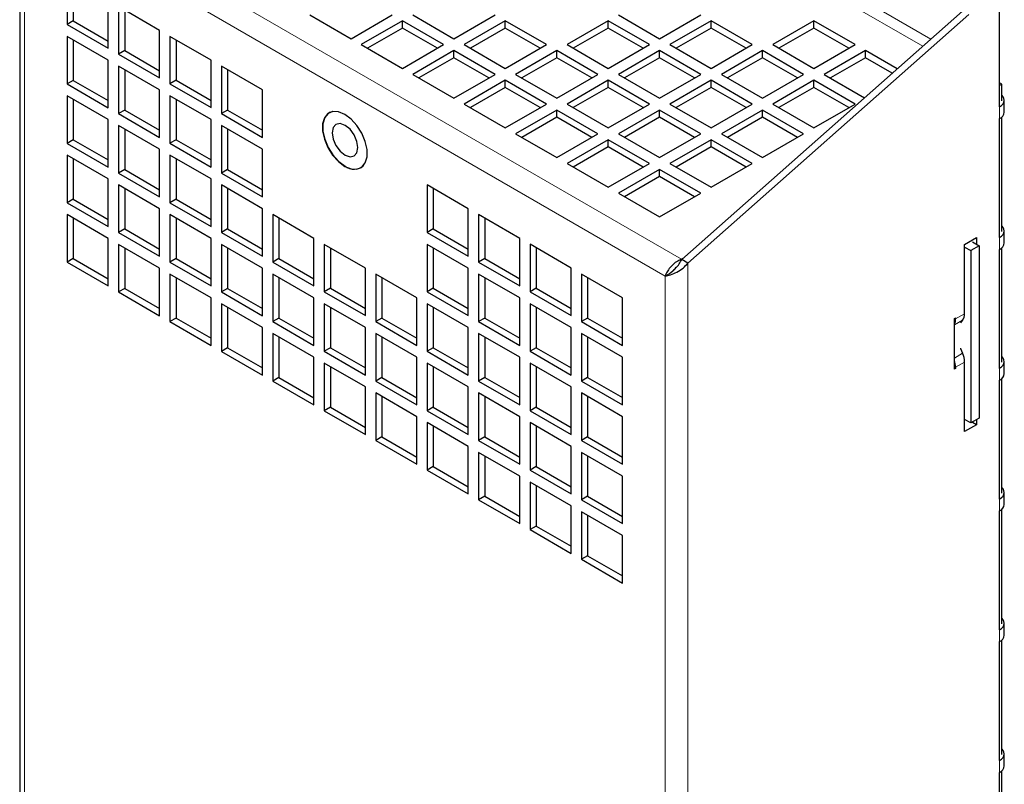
# Model space of a CAD drawing. Header units: millimetres. Extents: x 5 to 418, y 2 to 292.
# Tile 8 of 11: x 266 to 320, y 154 to 196. Entities that reach past the tile are written whole.
import ezdxf

# ---------------------------------------------------------------- set-up
doc = ezdxf.new("R2010")
doc.units = ezdxf.units.MM

msp = doc.modelspace()

# ---------------------------------------------------------------- linework, layer by layer
at = {"color": 7, "linetype": 'Continuous', "lineweight": 18}
for p, q in [((302.0846, 183.282), (266.305, 203.9371)), ((301.1936, 182.3593), (265.9514, 202.7042)), ((265.9514, 202.7042), (265.9514, 107.4629)), ((315.7983, 195.3836), (310.4426, 198.4754)), ((310.1597, 197.9855), (315.3513, 194.9885)), ((319.5786, 191.6664), (319.5643, 191.6747)), ((319.5786, 191.0131), (319.5786, 191.6664)), ((319.5786, 184.4808), (319.5643, 184.4891)), ((319.5786, 183.8276), (319.5786, 184.4808)), ((302.4381, 86.3994), (302.4381, 183.0779)), ((301.1936, 87.118), (301.1936, 182.3593)), ((317.0894, 179.678), (317.5395, 179.9378)), ((317.1601, 180.0024), (317.6551, 180.2882)), ((317.0894, 177.8579), (317.5395, 178.1177)), ((317.1601, 177.3482), (317.6551, 177.6339)), ((319.5786, 177.2953), (319.5643, 177.3035)), ((319.5786, 176.642), (319.5786, 177.2953)), ((319.5786, 170.1097), (319.5643, 170.118)), ((319.5786, 169.4565), (319.5786, 170.1097)), ((319.5786, 162.9241), (319.5643, 162.9324)), ((319.5786, 162.2709), (319.5786, 162.9241)), ((319.5786, 155.7386), (319.5643, 155.7469)), ((319.5786, 155.0853), (319.5786, 155.7386))]:
    msp.add_line(p, q, dxfattribs=at)
at = {"color": 7, "linetype": 'Continuous', "lineweight": 25}
for p, q in [((265.6937, 203.4226), (265.6937, 107.4627)), ((268.299, 198.8013), (268.299, 196.1884)), ((268.6384, 198.6054), (268.6384, 196.3844)), ((270.5618, 194.8822), (270.5618, 197.4951)), ((273.3902, 195.8623), (271.1275, 197.1685)), ((271.1275, 197.1685), (271.1275, 194.5556)), ((271.4669, 196.9726), (271.4669, 194.7515)), ((281.6492, 196.7119), (283.9119, 195.4056)), ((283.9119, 195.4056), (286.1747, 196.7119)), ((287.3061, 196.7119), (289.5688, 195.4056)), ((289.5688, 195.4056), (291.8315, 196.7119)), ((298.6198, 196.7119), (300.8825, 195.4056)), ((300.8825, 195.4056), (303.1452, 196.7119)), ((302.0987, 183.2738), (317.5419, 196.9249)), ((302.4381, 183.0779), (317.8814, 196.729)), ((319.5643, 191.6581), (319.5643, 197.0473)), ((268.6384, 196.3844), (268.299, 196.1884)), ((268.299, 196.1884), (270.5618, 194.8822)), ((268.6384, 196.3844), (270.5618, 195.274)), ((286.7404, 196.3853), (284.4776, 195.0791)), ((289.0031, 195.0791), (286.7404, 196.3853)), ((286.7404, 195.9934), (286.7404, 196.3853)), ((292.3972, 196.3853), (290.1345, 195.0791)), ((294.66, 195.0791), (292.3972, 196.3853)), ((292.3972, 195.9934), (292.3972, 196.3853)), ((298.0541, 196.3853), (295.7913, 195.0791)), ((300.3168, 195.0791), (298.0541, 196.3853)), ((298.0541, 195.9934), (298.0541, 196.3853)), ((303.7109, 196.3853), (301.4482, 195.0791)), ((305.9737, 195.0791), (303.7109, 196.3853)), ((303.7109, 195.9934), (303.7109, 196.3853)), ((309.3678, 196.3853), (307.105, 195.0791)), ((311.6305, 195.0791), (309.3678, 196.3853)), ((309.3678, 195.9934), (309.3678, 196.3853)), ((270.5618, 194.2289), (268.299, 195.5352)), ((268.299, 195.5352), (268.299, 192.9223)), ((273.3902, 193.2493), (273.3902, 195.8623)), ((276.2186, 194.2295), (273.9559, 195.5357)), ((273.9559, 195.5357), (273.9559, 192.9228)), ((286.7404, 195.9934), (284.8171, 194.8831)), ((288.6636, 194.8831), (286.7404, 195.9934)), ((292.3972, 195.9934), (290.4739, 194.8831)), ((294.3205, 194.8831), (292.3972, 195.9934)), ((298.0541, 195.9934), (296.1308, 194.8831)), ((299.9774, 194.8831), (298.0541, 195.9934)), ((303.7109, 195.9934), (301.7877, 194.8831)), ((305.6342, 194.8831), (303.7109, 195.9934)), ((309.3678, 195.9934), (307.4445, 194.8831)), ((311.2911, 194.8831), (309.3678, 195.9934)), ((268.6384, 195.3392), (268.6384, 193.1182)), ((274.2953, 195.3398), (274.2953, 193.1187)), ((284.4776, 195.0791), (286.7404, 193.7728)), ((286.7404, 193.7728), (289.0031, 195.0791)), ((290.1345, 195.0791), (292.3972, 193.7728)), ((292.3972, 193.7728), (294.66, 195.0791)), ((295.7913, 195.0791), (298.0541, 193.7728)), ((298.0541, 193.7728), (300.3168, 195.0791)), ((301.4482, 195.0791), (303.7109, 193.7728)), ((303.7109, 193.7728), (305.9737, 195.0791)), ((307.105, 195.0791), (309.3678, 193.7728)), ((309.3678, 193.7728), (311.6305, 195.0791)), ((271.4669, 194.7515), (271.1275, 194.5556)), ((271.1275, 194.5556), (273.3902, 193.2493)), ((271.4669, 194.7515), (273.3902, 193.6412)), ((289.5688, 194.7525), (287.3061, 193.4462)), ((291.8315, 193.4462), (289.5688, 194.7525)), ((289.5688, 194.3605), (289.5688, 194.7525)), ((295.2257, 194.7525), (292.9629, 193.4462)), ((297.4884, 193.4462), (295.2257, 194.7525)), ((295.2257, 194.3605), (295.2257, 194.7525)), ((300.8825, 194.7525), (298.6198, 193.4462)), ((303.1452, 193.4462), (300.8825, 194.7525)), ((300.8825, 194.3605), (300.8825, 194.7525)), ((306.5394, 194.7525), (304.2766, 193.4462)), ((308.8021, 193.4462), (306.5394, 194.7525)), ((306.5394, 194.3605), (306.5394, 194.7525)), ((312.1962, 194.7525), (309.9335, 193.4462)), ((313.9433, 193.7439), (312.1962, 194.7525)), ((312.1962, 194.3605), (312.1962, 194.7525)), ((270.5618, 191.616), (270.5618, 194.2289)), ((273.3902, 192.5961), (271.1275, 193.9024)), ((271.1275, 193.9024), (271.1275, 191.2894)), ((276.2186, 191.6165), (276.2186, 194.2295)), ((279.047, 192.5966), (276.7843, 193.9029)), ((276.7843, 193.9029), (276.7843, 191.29)), ((289.5688, 194.3605), (287.6455, 193.2503)), ((291.4921, 193.2503), (289.5688, 194.3605)), ((295.2257, 194.3605), (293.3024, 193.2503)), ((297.1489, 193.2503), (295.2257, 194.3605)), ((300.8825, 194.3605), (298.9592, 193.2503)), ((302.8058, 193.2503), (300.8825, 194.3605)), ((306.5394, 194.3605), (304.6161, 193.2503)), ((308.4626, 193.2503), (306.5394, 194.3605)), ((312.1962, 194.3605), (310.2729, 193.2503)), ((313.6751, 193.5068), (312.1962, 194.3605)), ((271.4669, 193.7064), (271.4669, 191.4854)), ((277.1237, 193.707), (277.1237, 191.4859)), ((287.3061, 193.4462), (289.5688, 192.14)), ((289.5688, 192.14), (291.8315, 193.4462)), ((292.9629, 193.4462), (295.2257, 192.14)), ((295.2257, 192.14), (297.4884, 193.4462)), ((298.6198, 193.4462), (300.8825, 192.14)), ((300.8825, 192.14), (303.1452, 193.4462)), ((304.2766, 193.4462), (306.5394, 192.14)), ((306.5394, 192.14), (308.8021, 193.4462)), ((309.9335, 193.4462), (312.1555, 192.1635)), ((268.6384, 193.1182), (268.299, 192.9223)), ((268.299, 192.9223), (270.5618, 191.616)), ((268.6384, 193.1182), (270.5618, 192.0079)), ((274.2953, 193.1187), (273.9559, 192.9228)), ((273.9559, 192.9228), (276.2186, 191.6165)), ((274.2953, 193.1187), (276.2186, 192.0084)), ((292.3972, 193.1197), (290.1345, 191.8134)), ((294.66, 191.8134), (292.3972, 193.1197)), ((292.3972, 192.7277), (292.3972, 193.1197)), ((298.0541, 193.1197), (295.7913, 191.8134)), ((300.3168, 191.8134), (298.0541, 193.1197)), ((298.0541, 192.7277), (298.0541, 193.1197)), ((303.7109, 193.1197), (301.4482, 191.8134)), ((305.9737, 191.8134), (303.7109, 193.1197)), ((303.7109, 192.7277), (303.7109, 193.1197)), ((309.3678, 193.1197), (307.105, 191.8134)), ((311.6305, 191.8134), (309.3678, 193.1197)), ((309.3678, 192.7277), (309.3678, 193.1197)), ((319.6917, 192.9075), (319.5643, 192.9811)), ((319.6917, 192.9075), (319.5643, 192.8339)), ((319.6917, 191.9929), (319.6917, 192.9075)), ((270.5618, 190.9628), (268.299, 192.269)), ((268.299, 192.269), (268.299, 189.6561)), ((273.3902, 189.9832), (273.3902, 192.5961)), ((276.2186, 190.9633), (273.9559, 192.2695)), ((273.9559, 192.2695), (273.9559, 189.6566)), ((279.047, 189.9837), (279.047, 192.5966)), ((292.3972, 192.7277), (290.4739, 191.6175)), ((294.3205, 191.6175), (292.3972, 192.7277)), ((298.0541, 192.7277), (296.1308, 191.6175)), ((299.9774, 191.6175), (298.0541, 192.7277)), ((303.7109, 192.7277), (301.7877, 191.6175)), ((305.6342, 191.6175), (303.7109, 192.7277)), ((309.3678, 192.7277), (307.4445, 191.6175)), ((311.2911, 191.6175), (309.3678, 192.7277)), ((268.6384, 192.0731), (268.6384, 189.852)), ((274.2953, 192.0736), (274.2953, 189.8526)), ((290.1345, 191.8134), (292.3972, 190.5072)), ((292.3972, 190.5072), (294.66, 191.8134)), ((295.7913, 191.8134), (298.0541, 190.5072)), ((298.0541, 190.5072), (300.3168, 191.8134)), ((301.4482, 191.8134), (303.7109, 190.5072)), ((303.7109, 190.5072), (305.9737, 191.8134)), ((307.105, 191.8134), (309.3678, 190.5072)), ((309.3678, 190.5072), (311.6305, 191.8134)), ((319.5786, 191.6664), (319.5643, 191.6581)), ((319.8364, 191.3724), (319.8364, 192.0256)), ((271.4669, 191.4854), (271.1275, 191.2894)), ((271.1275, 191.2894), (273.3902, 189.9832)), ((271.4669, 191.4854), (273.3902, 190.3751)), ((277.1237, 191.4859), (276.7843, 191.29)), ((276.7843, 191.29), (279.047, 189.9837)), ((277.1237, 191.4859), (279.047, 190.3756)), ((282.773, 191.373), (282.7147, 191.3394)), ((295.2257, 191.4869), (292.9629, 190.1806)), ((297.4884, 190.1806), (295.2257, 191.4869)), ((295.2257, 191.0949), (295.2257, 191.4869)), ((300.8825, 191.4869), (298.6198, 190.1806)), ((303.1452, 190.1806), (300.8825, 191.4869)), ((300.8825, 191.0949), (300.8825, 191.4869)), ((306.5394, 191.4869), (304.2766, 190.1806)), ((308.8021, 190.1806), (306.5394, 191.4869)), ((306.5394, 191.0949), (306.5394, 191.4869)), ((270.5618, 188.3498), (270.5618, 190.9628)), ((273.3902, 189.3299), (271.1275, 190.6362)), ((271.1275, 190.6362), (271.1275, 188.0233)), ((276.2186, 188.3504), (276.2186, 190.9633)), ((279.047, 189.3305), (276.7843, 190.6367)), ((276.7843, 190.6367), (276.7843, 188.0238)), ((295.2257, 191.0949), (293.3024, 189.9846)), ((297.1489, 189.9846), (295.2257, 191.0949)), ((300.8825, 191.0949), (298.9592, 189.9846)), ((302.8058, 189.9846), (300.8825, 191.0949)), ((306.5394, 191.0949), (304.6161, 189.9846)), ((308.4626, 189.9846), (306.5394, 191.0949)), ((319.5643, 191.0049), (319.5786, 191.0131)), ((319.5643, 184.4725), (319.5643, 191.0049)), ((319.6917, 184.8074), (319.6917, 191.0933)), ((271.4669, 190.4403), (271.4669, 188.2192)), ((277.1237, 190.4408), (277.1237, 188.2197)), ((292.9629, 190.1806), (295.2257, 188.8744)), ((295.2257, 188.8744), (297.4884, 190.1806)), ((298.6198, 190.1806), (300.8825, 188.8744)), ((300.8825, 188.8744), (303.1452, 190.1806)), ((304.2766, 190.1806), (306.5394, 188.8744)), ((306.5394, 188.8744), (308.8021, 190.1806)), ((268.6384, 189.852), (268.299, 189.6561)), ((268.299, 189.6561), (270.5618, 188.3498)), ((268.6384, 189.852), (270.5618, 188.7417)), ((274.2953, 189.8526), (273.9559, 189.6566)), ((273.9559, 189.6566), (276.2186, 188.3504)), ((274.2953, 189.8526), (276.2186, 188.7422)), ((298.0541, 189.854), (295.7913, 188.5478)), ((300.3168, 188.5478), (298.0541, 189.854)), ((298.0541, 189.4621), (298.0541, 189.854)), ((303.7109, 189.854), (301.4482, 188.5478)), ((305.9737, 188.5478), (303.7109, 189.854)), ((303.7109, 189.4621), (303.7109, 189.854)), ((270.5618, 187.6966), (268.299, 189.0029)), ((268.299, 189.0029), (268.299, 186.3899)), ((273.3902, 186.717), (273.3902, 189.3299)), ((276.2186, 187.6971), (273.9559, 189.0034)), ((273.9559, 189.0034), (273.9559, 186.3905)), ((279.047, 186.7175), (279.047, 189.3305)), ((298.0541, 189.4621), (296.1308, 188.3518)), ((299.9774, 188.3518), (298.0541, 189.4621)), ((303.7109, 189.4621), (301.7877, 188.3518)), ((305.6342, 188.3518), (303.7109, 189.4621)), ((268.6384, 188.8069), (268.6384, 186.5859)), ((274.2953, 188.8074), (274.2953, 186.5864)), ((295.7913, 188.5478), (298.0541, 187.2415)), ((298.0541, 187.2415), (300.3168, 188.5478)), ((301.4482, 188.5478), (303.7109, 187.2415)), ((303.7109, 187.2415), (305.9737, 188.5478)), ((271.4669, 188.2192), (271.1275, 188.0233)), ((271.1275, 188.0233), (273.3902, 186.717)), ((271.4669, 188.2192), (273.3902, 187.1089)), ((277.1237, 188.2197), (276.7843, 188.0238)), ((276.7843, 188.0238), (279.047, 186.7175)), ((277.1237, 188.2197), (279.047, 187.1094)), ((284.4586, 188.3186), (284.5169, 188.3522)), ((300.8825, 188.2212), (298.6198, 186.915)), ((303.1452, 186.915), (300.8825, 188.2212)), ((300.8825, 187.8293), (300.8825, 188.2212)), ((270.5618, 185.0837), (270.5618, 187.6966)), ((273.3902, 186.0638), (271.1275, 187.37)), ((271.1275, 187.37), (271.1275, 184.7571)), ((276.2186, 185.0842), (276.2186, 187.6971)), ((279.047, 186.0643), (276.7843, 187.3706)), ((276.7843, 187.3706), (276.7843, 184.7576)), ((290.3608, 186.0654), (288.098, 187.3716)), ((288.098, 187.3716), (288.098, 184.7587)), ((300.8825, 187.8293), (298.9592, 186.719)), ((302.8058, 186.719), (300.8825, 187.8293)), ((271.4669, 187.1741), (271.4669, 184.953)), ((277.1237, 187.1746), (277.1237, 184.9536)), ((288.4374, 187.1757), (288.4374, 184.9546)), ((298.6198, 186.915), (300.8825, 185.6087)), ((300.8825, 185.6087), (303.1452, 186.915)), ((268.6384, 186.5859), (268.299, 186.3899)), ((268.299, 186.3899), (270.5618, 185.0837)), ((268.6384, 186.5859), (270.5618, 185.4755)), ((274.2953, 186.5864), (273.9559, 186.3905)), ((273.9559, 186.3905), (276.2186, 185.0842)), ((274.2953, 186.5864), (276.2186, 185.4761)), ((270.5618, 184.4304), (268.299, 185.7367)), ((268.299, 185.7367), (268.299, 183.1238)), ((273.3902, 183.4509), (273.3902, 186.0638)), ((276.2186, 184.431), (273.9559, 185.7372)), ((273.9559, 185.7372), (273.9559, 183.1243)), ((279.047, 183.4514), (279.047, 186.0643)), ((281.8755, 184.4315), (279.6127, 185.7378)), ((279.6127, 185.7378), (279.6127, 183.1248)), ((290.3608, 183.4524), (290.3608, 186.0654)), ((293.1892, 184.4326), (290.9264, 185.7388)), ((290.9264, 185.7388), (290.9264, 183.1259)), ((268.6384, 185.5408), (268.6384, 183.3197)), ((274.2953, 185.5413), (274.2953, 183.3202)), ((279.9521, 185.5418), (279.9521, 183.3208)), ((291.2659, 185.5429), (291.2659, 183.3218)), ((271.4669, 184.953), (271.1275, 184.7571)), ((271.1275, 184.7571), (273.3902, 183.4509)), ((271.4669, 184.953), (273.3902, 183.8427)), ((277.1237, 184.9536), (276.7843, 184.7576)), ((276.7843, 184.7576), (279.047, 183.4514)), ((277.1237, 184.9536), (279.047, 183.8433)), ((288.4374, 184.9546), (288.098, 184.7587)), ((288.098, 184.7587), (290.3608, 183.4524)), ((288.4374, 184.9546), (290.3608, 183.8443)), ((319.8364, 184.1868), (319.8364, 184.84)), ((270.5618, 181.8175), (270.5618, 184.4304)), ((273.3902, 182.7976), (271.1275, 184.1039)), ((271.1275, 184.1039), (271.1275, 181.4909)), ((276.2186, 181.818), (276.2186, 184.431)), ((279.047, 182.7982), (276.7843, 184.1044)), ((276.7843, 184.1044), (276.7843, 181.4915)), ((281.8755, 181.8186), (281.8755, 184.4315)), ((284.7039, 182.7987), (282.4412, 184.1049)), ((282.4412, 184.1049), (282.4412, 181.492)), ((290.3608, 182.7992), (288.098, 184.1055)), ((288.098, 184.1055), (288.098, 181.4925)), ((293.1892, 181.8196), (293.1892, 184.4326)), ((296.0176, 182.7997), (293.7549, 184.106)), ((293.7549, 184.106), (293.7549, 181.4931)), ((317.6551, 184.1053), (318.3056, 184.4808)), ((317.6551, 180.2882), (317.6551, 184.1053)), ((318.0793, 184.2358), (318.447, 184.0236)), ((318.3056, 184.4808), (318.3056, 184.1052)), ((319.5786, 184.4808), (319.5643, 184.4725)), ((271.4669, 183.9079), (271.4669, 181.6869)), ((277.1237, 183.9085), (277.1237, 181.6874)), ((282.7806, 183.909), (282.7806, 181.6879)), ((288.4374, 183.9095), (288.4374, 181.6885)), ((294.0943, 183.9101), (294.0943, 181.689)), ((317.6551, 183.9583), (317.9945, 183.7623)), ((318.447, 184.0236), (317.9945, 183.7623)), ((317.9945, 183.7623), (317.9945, 174.2904)), ((318.447, 184.0236), (318.447, 174.5517)), ((319.5643, 183.8193), (319.5786, 183.8276)), ((319.5643, 177.287), (319.5643, 183.8193)), ((319.6917, 177.6218), (319.6917, 183.9078)), ((268.6384, 183.3197), (268.299, 183.1238)), ((268.299, 183.1238), (270.5618, 181.8175)), ((268.6384, 183.3197), (270.5618, 182.2094)), ((274.2953, 183.3202), (273.9559, 183.1243)), ((273.9559, 183.1243), (276.2186, 181.818)), ((274.2953, 183.3202), (276.2186, 182.2099)), ((279.9521, 183.3208), (279.6127, 183.1248)), ((279.6127, 183.1248), (281.8755, 181.8186)), ((279.9521, 183.3208), (281.8755, 182.2104)), ((291.2659, 183.3218), (290.9264, 183.1259)), ((290.9264, 183.1259), (293.1892, 181.8196)), ((291.2659, 183.3218), (293.1892, 182.2115)), ((302.152, 183.3209), (302.0846, 183.282)), ((302.4381, 183.0779), (302.0987, 183.2738)), ((273.3902, 180.1847), (273.3902, 182.7976)), ((276.2186, 181.1648), (273.9559, 182.4711)), ((273.9559, 182.4711), (273.9559, 179.8581)), ((279.047, 180.1852), (279.047, 182.7982)), ((281.8755, 181.1653), (279.6127, 182.4716)), ((279.6127, 182.4716), (279.6127, 179.8587)), ((284.7039, 180.1858), (284.7039, 182.7987)), ((287.5323, 181.1659), (285.2696, 182.4721)), ((285.2696, 182.4721), (285.2696, 179.8592)), ((290.3608, 180.1863), (290.3608, 182.7992)), ((293.1892, 181.1664), (290.9264, 182.4727)), ((290.9264, 182.4727), (290.9264, 179.8597)), ((296.0176, 180.1868), (296.0176, 182.7997)), ((298.846, 181.1669), (296.5833, 182.4732)), ((296.5833, 182.4732), (296.5833, 179.8603)), ((301.4195, 182.4897), (301.1936, 182.3593)), ((301.6129, 182.6354), (301.4195, 182.4897)), ((301.7857, 182.8015), (301.7432, 182.8261)), ((274.2953, 182.2751), (274.2953, 180.0541)), ((279.9521, 182.2757), (279.9521, 180.0546)), ((285.609, 182.2762), (285.609, 180.0551)), ((291.2659, 182.2767), (291.2659, 180.0557)), ((296.9227, 182.2772), (296.9227, 180.0562)), ((271.4669, 181.6869), (271.1275, 181.4909)), ((271.1275, 181.4909), (273.3902, 180.1847)), ((271.4669, 181.6869), (273.3902, 180.5766)), ((277.1237, 181.6874), (276.7843, 181.4915)), ((276.7843, 181.4915), (279.047, 180.1852)), ((277.1237, 181.6874), (279.047, 180.5771)), ((282.7806, 181.6879), (282.4412, 181.492)), ((282.4412, 181.492), (284.7039, 180.1858)), ((282.7806, 181.6879), (284.7039, 180.5776)), ((288.4374, 181.6885), (288.098, 181.4925)), ((288.098, 181.4925), (290.3608, 180.1863)), ((288.4374, 181.6885), (290.3608, 180.5782)), ((294.0943, 181.689), (293.7549, 181.4931)), ((293.7549, 181.4931), (296.0176, 180.1868)), ((294.0943, 181.689), (296.0176, 180.5787)), ((276.2186, 178.5519), (276.2186, 181.1648)), ((279.047, 179.532), (276.7843, 180.8382)), ((276.7843, 180.8382), (276.7843, 178.2253)), ((281.8755, 178.5524), (281.8755, 181.1653)), ((284.7039, 179.5325), (282.4412, 180.8388)), ((282.4412, 180.8388), (282.4412, 178.2258)), ((287.5323, 178.5529), (287.5323, 181.1659)), ((290.3608, 179.5331), (288.098, 180.8393)), ((288.098, 180.8393), (288.098, 178.2264)), ((293.1892, 178.5535), (293.1892, 181.1664)), ((296.0176, 179.5336), (293.7549, 180.8398)), ((293.7549, 180.8398), (293.7549, 178.2269)), ((298.846, 178.554), (298.846, 181.1669)), ((277.1237, 180.6423), (277.1237, 178.4212)), ((282.7806, 180.6428), (282.7806, 178.4218)), ((288.4374, 180.6434), (288.4374, 178.4223)), ((294.0943, 180.6439), (294.0943, 178.4228)), ((274.2953, 180.0541), (273.9559, 179.8581)), ((273.9559, 179.8581), (276.2186, 178.5519)), ((274.2953, 180.0541), (276.2186, 178.9438)), ((279.9521, 180.0546), (279.6127, 179.8587)), ((279.6127, 179.8587), (281.8755, 178.5524)), ((279.9521, 180.0546), (281.8755, 178.9443)), ((285.609, 180.0551), (285.2696, 179.8592)), ((285.2696, 179.8592), (287.5323, 178.5529)), ((285.609, 180.0551), (287.5323, 178.9448)), ((291.2659, 180.0557), (290.9264, 179.8597)), ((290.9264, 179.8597), (293.1892, 178.5535)), ((291.2659, 180.0557), (293.1892, 178.9453)), ((296.9227, 180.0562), (296.5833, 179.8603)), ((296.5833, 179.8603), (298.846, 178.554)), ((296.9227, 180.0562), (298.846, 178.9459)), ((317.0894, 180.0226), (317.1601, 180.0634)), ((317.0894, 177.2464), (317.0894, 180.0226)), ((317.1601, 180.0634), (317.1601, 180.0024)), ((279.047, 176.9191), (279.047, 179.532)), ((284.7039, 176.9196), (284.7039, 179.5325)), ((290.3608, 176.9201), (290.3608, 179.5331)), ((296.0176, 176.9207), (296.0176, 179.5336)), ((281.8755, 177.8992), (279.6127, 179.2054)), ((279.6127, 179.2054), (279.6127, 176.5925)), ((279.9521, 179.0095), (279.9521, 176.7884)), ((287.5323, 177.8997), (285.2696, 179.206)), ((285.2696, 179.206), (285.2696, 176.593)), ((285.609, 179.01), (285.609, 176.789)), ((293.1892, 177.9002), (290.9264, 179.2065)), ((290.9264, 179.2065), (290.9264, 176.5936)), ((291.2659, 179.0106), (291.2659, 176.7895)), ((298.846, 177.9008), (296.5833, 179.207)), ((296.5833, 179.207), (296.5833, 176.5941)), ((296.9227, 179.0111), (296.9227, 176.79)), ((277.1237, 178.4212), (276.7843, 178.2253)), ((276.7843, 178.2253), (279.047, 176.9191)), ((277.1237, 178.4212), (279.047, 177.3109)), ((282.7806, 178.4218), (282.4412, 178.2258)), ((282.4412, 178.2258), (284.7039, 176.9196)), ((282.7806, 178.4218), (284.7039, 177.3115)), ((288.4374, 178.4223), (288.098, 178.2264)), ((288.098, 178.2264), (290.3608, 176.9201)), ((288.4374, 178.4223), (290.3608, 177.312)), ((294.0943, 178.4228), (293.7549, 178.2269)), ((293.7549, 178.2269), (296.0176, 176.9207)), ((294.0943, 178.4228), (296.0176, 177.3125)), ((281.8755, 175.2862), (281.8755, 177.8992)), ((287.5323, 175.2868), (287.5323, 177.8997)), ((293.1892, 175.2873), (293.1892, 177.9002)), ((298.846, 175.2878), (298.846, 177.9008)), ((317.6551, 173.8169), (317.6551, 177.6339)), ((319.8364, 177.0012), (319.8364, 177.6545)), ((284.7039, 176.2664), (282.4412, 177.5726)), ((282.4412, 177.5726), (282.4412, 174.9597)), ((282.7806, 177.3767), (282.7806, 175.1556)), ((290.3608, 176.2669), (288.098, 177.5731)), ((288.098, 177.5731), (288.098, 174.9602)), ((288.4374, 177.3772), (288.4374, 175.1561)), ((296.0176, 176.2674), (293.7549, 177.5737)), ((293.7549, 177.5737), (293.7549, 174.9607)), ((294.0943, 177.3777), (294.0943, 175.1567)), ((317.1601, 177.2872), (317.0894, 177.328)), ((317.1601, 177.2872), (317.0894, 177.2464)), ((317.1601, 177.3482), (317.1601, 177.2872)), ((319.5786, 177.2953), (319.5643, 177.287)), ((279.9521, 176.7884), (279.6127, 176.5925)), ((279.6127, 176.5925), (281.8755, 175.2862)), ((279.9521, 176.7884), (281.8755, 175.6781)), ((285.609, 176.789), (285.2696, 176.593)), ((285.2696, 176.593), (287.5323, 175.2868)), ((285.609, 176.789), (287.5323, 175.6786)), ((291.2659, 176.7895), (290.9264, 176.5936)), ((290.9264, 176.5936), (293.1892, 175.2873)), ((291.2659, 176.7895), (293.1892, 175.6792)), ((296.9227, 176.79), (296.5833, 176.5941)), ((296.5833, 176.5941), (298.846, 175.2878)), ((296.9227, 176.79), (298.846, 175.6797)), ((319.5643, 176.6337), (319.5786, 176.642)), ((319.5643, 170.1014), (319.5643, 176.6337)), ((319.6917, 170.4363), (319.6917, 176.7222)), ((284.7039, 173.6534), (284.7039, 176.2664)), ((290.3608, 173.654), (290.3608, 176.2669)), ((296.0176, 173.6545), (296.0176, 176.2674)), ((287.5323, 174.6335), (285.2696, 175.9398)), ((285.2696, 175.9398), (285.2696, 173.3269)), ((285.609, 175.7439), (285.609, 173.5228)), ((293.1892, 174.6341), (290.9264, 175.9403)), ((290.9264, 175.9403), (290.9264, 173.3274)), ((291.2659, 175.7444), (291.2659, 173.5233)), ((298.846, 174.6346), (296.5833, 175.9409)), ((296.5833, 175.9409), (296.5833, 173.3279)), ((296.9227, 175.7449), (296.9227, 173.5239)), ((282.7806, 175.1556), (282.4412, 174.9597)), ((282.4412, 174.9597), (284.7039, 173.6534)), ((282.7806, 175.1556), (284.7039, 174.0453)), ((288.4374, 175.1561), (288.098, 174.9602)), ((288.098, 174.9602), (290.3608, 173.654)), ((288.4374, 175.1561), (290.3608, 174.0458)), ((294.0943, 175.1567), (293.7549, 174.9607)), ((293.7549, 174.9607), (296.0176, 173.6545)), ((294.0943, 175.1567), (296.0176, 174.0464)), ((287.5323, 172.0206), (287.5323, 174.6335)), ((293.1892, 172.0211), (293.1892, 174.6341)), ((298.846, 172.0217), (298.846, 174.6346)), ((317.9945, 174.2904), (317.6551, 174.4864)), ((318.447, 174.5517), (317.9945, 174.2904)), ((318.3056, 174.4701), (318.3056, 174.1924)), ((290.3608, 173.0007), (288.098, 174.307)), ((288.098, 174.307), (288.098, 171.694)), ((288.4374, 174.111), (288.4374, 171.89)), ((296.0176, 173.0013), (293.7549, 174.3075)), ((293.7549, 174.3075), (293.7549, 171.6946)), ((294.0943, 174.1116), (294.0943, 171.8905)), ((318.3056, 174.1924), (317.6551, 173.8169)), ((318.3056, 174.1924), (318.0793, 174.323)), ((285.609, 173.5228), (285.2696, 173.3269)), ((285.2696, 173.3269), (287.5323, 172.0206)), ((285.609, 173.5228), (287.5323, 172.4125)), ((291.2659, 173.5233), (290.9264, 173.3274)), ((290.9264, 173.3274), (293.1892, 172.0211)), ((291.2659, 173.5233), (293.1892, 172.413)), ((296.9227, 173.5239), (296.5833, 173.3279)), ((296.5833, 173.3279), (298.846, 172.0217)), ((296.9227, 173.5239), (298.846, 172.4135)), ((290.3608, 170.3878), (290.3608, 173.0007)), ((296.0176, 170.3883), (296.0176, 173.0013)), ((293.1892, 171.3679), (290.9264, 172.6742)), ((290.9264, 172.6742), (290.9264, 170.0612)), ((291.2659, 172.4782), (291.2659, 170.2572)), ((298.846, 171.3684), (296.5833, 172.6747)), ((296.5833, 172.6747), (296.5833, 170.0618)), ((296.9227, 172.4788), (296.9227, 170.2577)), ((288.4374, 171.89), (288.098, 171.694)), ((288.098, 171.694), (290.3608, 170.3878)), ((288.4374, 171.89), (290.3608, 170.7797)), ((294.0943, 171.8905), (293.7549, 171.6946)), ((293.7549, 171.6946), (296.0176, 170.3883)), ((294.0943, 171.8905), (296.0176, 170.7802)), ((293.1892, 168.755), (293.1892, 171.3679)), ((298.846, 168.7555), (298.846, 171.3684)), ((296.0176, 169.7351), (293.7549, 171.0413)), ((293.7549, 171.0413), (293.7549, 168.4284)), ((294.0943, 170.8454), (294.0943, 168.6244)), ((291.2659, 170.2572), (290.9264, 170.0612)), ((290.9264, 170.0612), (293.1892, 168.755)), ((291.2659, 170.2572), (293.1892, 169.1469)), ((296.9227, 170.2577), (296.5833, 170.0618)), ((296.5833, 170.0618), (298.846, 168.7555)), ((296.9227, 170.2577), (298.846, 169.1474)), ((319.5786, 170.1097), (319.5643, 170.1014)), ((319.8364, 169.8157), (319.8364, 170.4689)), ((296.0176, 167.1222), (296.0176, 169.7351)), ((319.6917, 163.2507), (319.6917, 169.5367)), ((298.846, 168.1023), (296.5833, 169.4085)), ((296.5833, 169.4085), (296.5833, 166.7956)), ((296.9227, 169.2126), (296.9227, 166.9915)), ((319.5643, 169.4482), (319.5786, 169.4565)), ((319.5643, 162.9159), (319.5643, 169.4482)), ((294.0943, 168.6244), (293.7549, 168.4284)), ((293.7549, 168.4284), (296.0176, 167.1222)), ((294.0943, 168.6244), (296.0176, 167.514)), ((298.846, 165.4893), (298.846, 168.1023)), ((296.9227, 166.9915), (296.5833, 166.7956)), ((296.5833, 166.7956), (298.846, 165.4893)), ((296.9227, 166.9915), (298.846, 165.8812)), ((319.8364, 162.6301), (319.8364, 163.2834)), ((319.5786, 162.9241), (319.5643, 162.9159)), ((319.5643, 162.2626), (319.5786, 162.2709)), ((319.5643, 155.7303), (319.5643, 162.2626)), ((319.6917, 156.0651), (319.6917, 162.3511)), ((319.8364, 155.4446), (319.8364, 156.0978)), ((319.5786, 155.7386), (319.5643, 155.7303)), ((319.5643, 155.0771), (319.5786, 155.0853)), ((319.5643, 148.5447), (319.5643, 155.0771)), ((319.6917, 148.8796), (319.6917, 155.1655))]:
    msp.add_line(p, q, dxfattribs=at)
at = {"color": 7, "linetype": 'Continuous', "lineweight": 25, "flags": 128}
for points in [[(319.5786, 191.6664), (319.688, 191.7434), (319.7694, 191.8312), (319.8194, 191.9265), (319.8364, 192.0256), (319.8194, 192.1247), (319.7694, 192.22), (319.6917, 192.3046)], [(283.2239, 188.651), (283.5725, 188.3919), (283.9212, 188.2485), (284.2415, 188.2325), (284.5077, 188.3452), (284.6981, 188.5774), (284.7974, 188.9104), (284.7974, 189.3171), (284.6981, 189.7646), (284.5077, 190.2167), (284.2415, 190.6367), (283.9212, 190.9906), (283.5725, 191.2498), (283.2239, 191.3931), (282.9035, 191.4091), (282.6373, 191.2965), (282.4469, 191.0642), (282.3477, 190.7313), (282.3477, 190.3246), (282.4469, 189.877), (282.6373, 189.4249), (282.9035, 189.0049), (283.2239, 188.651)], [(282.9114, 191.4104), (282.6547, 191.2996), (282.4649, 191.0681), (282.366, 190.7363), (282.366, 190.331), (282.4649, 189.885), (282.6547, 189.4345), (282.92, 189.0159), (283.2392, 188.6632), (283.5867, 188.4049)], [(283.3161, 189.2308), (283.5867, 189.0125), (283.8573, 188.9184), (284.0867, 188.963), (284.24, 189.1394), (284.2938, 189.4208), (284.24, 189.7643), (284.0867, 190.1177), (283.8573, 190.4272), (283.5867, 190.6455), (283.3161, 190.7396), (283.0867, 190.695), (282.9334, 190.5186), (282.8796, 190.2372), (282.9334, 189.8936), (283.0867, 189.5403), (283.3161, 189.2308)], [(319.5786, 184.4808), (319.688, 184.5578), (319.7694, 184.6456), (319.8194, 184.7409), (319.8364, 184.84), (319.8194, 184.9391), (319.7694, 185.0344), (319.6917, 185.119)], [(317.5395, 179.9378), (317.4312, 179.7926), (317.4288, 179.7884)], [(317.4288, 178.395), (317.4312, 178.388), (317.5395, 178.1177)], [(319.5786, 177.2953), (319.688, 177.3722), (319.7694, 177.4601), (319.8194, 177.5554), (319.8364, 177.6545), (319.8194, 177.7536), (319.7694, 177.8489), (319.6917, 177.9335)], [(319.5786, 170.1097), (319.688, 170.1867), (319.7694, 170.2745), (319.8194, 170.3698), (319.8364, 170.4689), (319.8194, 170.568), (319.7694, 170.6633), (319.6917, 170.7479)], [(319.5786, 162.9241), (319.688, 163.0011), (319.7694, 163.0889), (319.8194, 163.1842), (319.8364, 163.2834), (319.8194, 163.3825), (319.7694, 163.4778), (319.6917, 163.5624)], [(319.5786, 155.7386), (319.688, 155.8156), (319.7694, 155.9034), (319.8194, 155.9987), (319.8364, 156.0978), (319.8194, 156.1969), (319.7694, 156.2922), (319.6917, 156.3768)]]:
    msp.add_lwpolyline(points, dxfattribs=at)
at = {"color": 7, "linetype": 'Continuous', "lineweight": 25}
for centre, radius, start, end in [((319.396, 191.4163), 0.4426, 294.37479, 354.30516), ((284.0759, 188.9975), 0.7684, 230.45519, 314.92213), ((319.3959, 184.2307), 0.4426, 294.37583, 354.30413), ((316.6215, 179.9784), 0.5391, 330.21039, 2.55175), ((317.1561, 180.2585), 0.4999, 320.09081, 3.40284), ((316.0417, 177.3299), 1.1185, 0.93677, 20.50376), ((316.4603, 177.6043), 1.1952, 1.42315, 25.44441), ((319.3959, 177.0452), 0.4426, 294.37617, 354.30379), ((319.3959, 169.8596), 0.4426, 294.37617, 354.30379), ((319.3959, 162.674), 0.4426, 294.37548, 354.30448), ((319.3959, 155.4885), 0.4426, 294.37522, 354.30473)]:
    msp.add_arc(centre, radius, start, end, dxfattribs=at)
for points, knots in [([(302.0846, 183.282), (301.9911, 183.2422), (301.7997, 183.1607), (301.559, 182.9586), (301.3646, 182.7274), (301.2461, 182.5217), (301.2056, 182.3965), (301.1936, 182.3593)], [0, 0, 0, 0, 0.2290004, 0.4685921, 0.7023715, 0.9116729, 1, 1, 1, 1]), ([(301.1936, 182.3593), (301.2917, 182.3802), (301.5119, 182.4271), (301.8442, 182.5738), (302.1768, 182.7832), (302.353, 182.9819), (302.4381, 183.0779)], [0, 0, 0, 0, 0.2045903, 0.459357, 0.7388926, 1, 1, 1, 1]), ([(301.5935, 182.6161), (301.641, 182.663), (301.7741, 182.7946), (301.9581, 183.006), (302.0565, 183.1933), (302.0987, 183.2738)], [0, 0, 0, 0, 0.2405369, 0.673769, 1, 1, 1, 1]), ([(301.7035, 182.7201), (301.6702, 182.6953), (301.6217, 182.659), (301.5829, 182.6126), (301.5706, 182.598)], [0, 0, 0, 0, 0.68527021, 1, 1, 1, 1])]:
    msp.add_open_spline(points, degree=3, knots=knots, dxfattribs=at)

doc.saveas('drawing.dxf')
